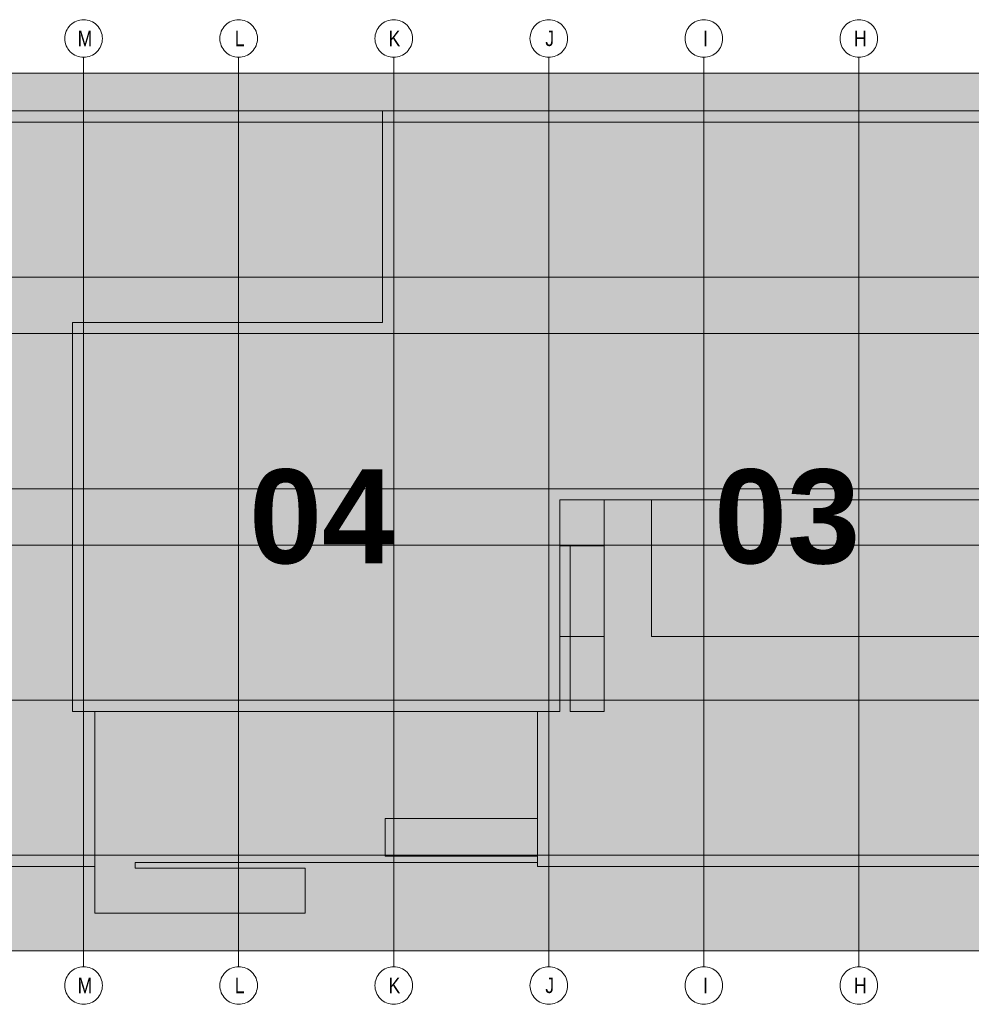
# Model space of a CAD drawing. Extents: x -620 to 300, y 62 to 1112.
# Tile 41 of 236: x 193 to 236, y 238 to 282. Entities that reach past the tile are written whole.
import ezdxf
from ezdxf.lldxf.tags import DXFTag

# ---------------------------------------------------------------- set-up
doc = ezdxf.new("R2010")
doc.units = 0
doc.layers.add('PK_LP', color=7, linetype='Continuous', lineweight=9)
doc.layers.add('PK_LP_Achsen', color=7, linetype='STRICHPUNKT2', lineweight=5)
for name, color, linetype, lineweight, true_color in [('PK_LP_T02', 7, 'Continuous', 9, 0xff6600), ('PK_LP_T02_Rest', 9, 'Continuous', 9, 0x808080), ('PK_LP_T06_Rest', 9, 'Continuous', 9, 0x808080), ('PK_LP_Tennung', 9, 'Continuous', 18, 0x808080)]:
    doc.layers.add(name, color=color, linetype=linetype, lineweight=lineweight, true_color=true_color)
doc.styles.get("Standard").update_dxf_attribs({"font": 'ARIALN.TTF'})
tags = doc.linetypes.add('grob', pattern=[14, 3, -8, 3]).pattern_tags.tags
tags[8:9] = [DXFTag(74, 4), DXFTag(75, 0), DXFTag(340, '0'), DXFTag(46, 0.0), DXFTag(50, 0.0), DXFTag(44, 0.0), DXFTag(45, 0.0)]
tags[6:7] = [DXFTag(74, 4), DXFTag(75, 0), DXFTag(340, '0'), DXFTag(46, 0.0), DXFTag(50, 0.0), DXFTag(44, 0.0), DXFTag(45, 0.0)]
tags[4:5] = [DXFTag(74, 4), DXFTag(75, 0), DXFTag(340, '0'), DXFTag(46, 0.0), DXFTag(50, 0.0), DXFTag(44, 0.0), DXFTag(45, 0.0)]
tags = doc.linetypes.add('STRICHPUNKT2', pattern=[12.7, 6.35, -3.175, 0, -3.175]).pattern_tags.tags
tags[10:11] = [DXFTag(74, 4), DXFTag(75, 0), DXFTag(340, '0'), DXFTag(46, 0.0), DXFTag(50, 0.0), DXFTag(44, 0.0), DXFTag(45, 0.0)]
tags[8:9] = [DXFTag(74, 4), DXFTag(75, 0), DXFTag(340, '0'), DXFTag(46, 0.0), DXFTag(50, 0.0), DXFTag(44, 0.0), DXFTag(45, 0.0)]
tags[6:7] = [DXFTag(74, 4), DXFTag(75, 0), DXFTag(340, '0'), DXFTag(46, 0.0), DXFTag(50, 0.0), DXFTag(44, 0.0), DXFTag(45, 0.0)]
tags[4:5] = [DXFTag(74, 4), DXFTag(75, 0), DXFTag(340, '0'), DXFTag(46, 0.0), DXFTag(50, 0.0), DXFTag(44, 0.0), DXFTag(45, 0.0)]

# ---------------------------------------------------------------- blocks, each defined once
blk = doc.blocks.new('Blockreferenz-A06GA1UM8I')
at = {"layer": 'PK_LP', "linetype": 'grob', "lineweight": 5, "ltscale": 0.13}
for p, q in [((169.728, 279.685), (195.568, 279.685)), ((195.568, 279.685), (216.605, 279.685)), ((195.568, 240.014), (195.568, 279.685)), ((195.568, 279.685), (195.568, 240.014)), ((216.605, 279.685), (237.643, 279.685)), ((216.605, 240.014), (216.605, 279.685)), ((216.605, 279.685), (216.605, 240.014)), ((195.568, 240.014), (169.728, 240.014)), ((216.605, 240.014), (195.568, 240.014)), ((237.643, 240.014), (216.605, 240.014))]:
    blk.add_line(p, q, dxfattribs=at)
at = {"layer": 'PK_LP', "linetype": 'ByBlock', "lineweight": 13, "ltscale": 0.13}
for p, q in [((209.085, 277.985), (144.395, 277.985)), ((209.085, 268.423), (209.085, 277.985)), ((209.085, 268.423), (209.085, 277.985)), ((209.085, 277.985), (238.15, 277.985)), ((195.06, 250.833), (195.06, 268.423)), ((195.06, 268.423), (209.085, 268.423)), ((195.06, 250.833), (195.06, 268.423)), ((195.06, 268.423), (209.085, 268.423)), ((221.25, 260.395), (217.113, 260.395)), ((217.113, 260.395), (217.113, 258.319)), ((219.11, 260.395), (217.113, 260.395)), ((217.113, 260.395), (217.113, 258.319)), ((237.135, 260.395), (217.113, 260.395)), ((217.113, 260.395), (217.113, 250.833)), ((219.11, 250.833), (219.11, 260.395)), ((221.25, 254.222), (221.25, 260.395)), ((217.113, 258.319), (219.11, 258.319)), ((217.113, 258.319), (217.58, 258.319)), ((217.58, 258.319), (217.58, 250.833)), ((219.11, 258.319), (219.11, 254.222)), ((219.11, 254.222), (217.113, 254.222)), ((217.113, 254.222), (217.113, 250.833)), ((237.135, 254.222), (221.25, 254.222)), ((196.075, 250.833), (195.06, 250.833)), ((217.113, 250.833), (195.06, 250.833)), ((196.075, 250.833), (196.075, 241.714)), ((216.098, 250.833), (196.075, 250.833)), ((196.075, 243.82), (196.075, 250.833)), ((216.098, 243.996), (216.098, 250.833)), ((217.113, 250.833), (216.098, 250.833)), ((216.098, 250.833), (216.098, 245.994)), ((217.58, 250.833), (219.11, 250.833)), ((209.213, 245.994), (209.213, 244.294)), ((216.098, 245.994), (209.213, 245.994)), ((197.901, 243.754), (197.901, 243.996)), ((197.901, 243.996), (216.098, 243.996)), ((209.213, 244.294), (216.098, 244.294)), ((216.098, 244.294), (216.098, 243.82)), ((143.38, 243.82), (196.075, 243.82)), ((205.585, 243.754), (197.901, 243.754)), ((205.585, 241.714), (205.585, 243.754)), ((216.098, 243.82), (238.15, 243.82)), ((196.075, 241.714), (205.585, 241.714))]:
    blk.add_line(p, q, dxfattribs=at)
at = {"layer": 'PK_LP_Achsen', "linetype": 'ByBlock', "ltscale": 0.13}
for p, q in [((194.861, 281.73), (194.911, 281.797)), ((194.911, 281.797), (194.967, 281.859)), ((194.967, 281.859), (195.028, 281.915)), ((195.028, 281.915), (195.095, 281.964)), ((195.095, 281.964), (195.167, 282.007)), ((195.167, 282.007), (195.242, 282.043)), ((195.242, 282.043), (195.321, 282.071)), ((195.321, 282.071), (195.402, 282.091)), ((195.402, 282.091), (195.484, 282.103)), ((195.484, 282.103), (195.568, 282.108)), ((195.568, 282.108), (195.651, 282.103)), ((195.651, 282.103), (195.734, 282.091)), ((195.734, 282.091), (195.814, 282.071)), ((195.814, 282.071), (195.893, 282.043)), ((195.893, 282.043), (195.968, 282.007)), ((195.968, 282.007), (196.04, 281.964)), ((196.04, 281.964), (196.107, 281.915)), ((196.107, 281.915), (196.169, 281.859)), ((196.169, 281.859), (196.225, 281.797)), ((196.225, 281.797), (196.274, 281.73)), ((201.873, 281.73), (201.923, 281.797)), ((201.923, 281.797), (201.979, 281.859)), ((201.979, 281.859), (202.041, 281.915)), ((202.041, 281.915), (202.108, 281.964)), ((202.108, 281.964), (202.18, 282.007)), ((202.18, 282.007), (202.255, 282.043)), ((202.255, 282.043), (202.333, 282.071)), ((202.333, 282.071), (202.414, 282.091)), ((202.414, 282.091), (202.497, 282.103)), ((202.497, 282.103), (202.58, 282.108)), ((202.58, 282.108), (202.664, 282.103)), ((202.664, 282.103), (202.746, 282.091)), ((202.746, 282.091), (202.827, 282.071)), ((202.827, 282.071), (202.905, 282.043)), ((202.905, 282.043), (202.981, 282.007)), ((202.981, 282.007), (203.052, 281.964)), ((203.052, 281.964), (203.119, 281.915)), ((203.119, 281.915), (203.181, 281.859)), ((203.181, 281.859), (203.237, 281.797)), ((203.237, 281.797), (203.287, 281.73)), ((208.886, 281.73), (208.936, 281.797)), ((208.936, 281.797), (208.992, 281.859)), ((208.992, 281.859), (209.053, 281.915)), ((209.053, 281.915), (209.12, 281.964)), ((209.12, 281.964), (209.192, 282.007)), ((209.192, 282.007), (209.267, 282.043)), ((209.267, 282.043), (209.346, 282.071)), ((209.346, 282.071), (209.427, 282.091)), ((209.427, 282.091), (209.509, 282.103)), ((209.509, 282.103), (209.593, 282.108)), ((209.593, 282.108), (209.676, 282.103)), ((209.676, 282.103), (209.759, 282.091)), ((209.759, 282.091), (209.839, 282.071)), ((209.839, 282.071), (209.918, 282.043)), ((209.918, 282.043), (209.993, 282.007)), ((209.993, 282.007), (210.065, 281.964)), ((210.065, 281.964), (210.132, 281.915)), ((210.132, 281.915), (210.194, 281.859)), ((210.194, 281.859), (210.25, 281.797)), ((210.25, 281.797), (210.299, 281.73)), ((215.898, 281.73), (215.948, 281.797)), ((215.948, 281.797), (216.004, 281.859)), ((216.004, 281.859), (216.066, 281.915)), ((216.066, 281.915), (216.133, 281.964)), ((216.133, 281.964), (216.205, 282.007)), ((216.205, 282.007), (216.28, 282.043)), ((216.28, 282.043), (216.358, 282.071)), ((216.358, 282.071), (216.439, 282.091)), ((216.439, 282.091), (216.522, 282.103)), ((216.522, 282.103), (216.605, 282.108)), ((216.605, 282.108), (216.689, 282.103)), ((216.689, 282.103), (216.771, 282.091)), ((216.771, 282.091), (216.852, 282.071)), ((216.852, 282.071), (216.93, 282.043)), ((216.93, 282.043), (217.006, 282.007)), ((217.006, 282.007), (217.077, 281.964)), ((217.077, 281.964), (217.144, 281.915)), ((217.144, 281.915), (217.206, 281.859)), ((217.206, 281.859), (217.262, 281.797)), ((217.262, 281.797), (217.312, 281.73)), ((222.911, 281.73), (222.961, 281.797)), ((222.961, 281.797), (223.017, 281.859)), ((223.017, 281.859), (223.078, 281.915)), ((223.078, 281.915), (223.145, 281.964)), ((223.145, 281.964), (223.217, 282.007)), ((223.217, 282.007), (223.292, 282.043)), ((223.292, 282.043), (223.371, 282.071)), ((223.371, 282.071), (223.452, 282.091)), ((223.452, 282.091), (223.534, 282.103)), ((223.534, 282.103), (223.618, 282.108)), ((223.618, 282.108), (223.701, 282.103)), ((223.701, 282.103), (223.784, 282.091)), ((223.784, 282.091), (223.864, 282.071)), ((223.864, 282.071), (223.943, 282.043)), ((223.943, 282.043), (224.018, 282.007)), ((224.018, 282.007), (224.09, 281.964)), ((224.09, 281.964), (224.157, 281.915)), ((224.157, 281.915), (224.219, 281.859)), ((224.219, 281.859), (224.275, 281.797)), ((224.275, 281.797), (224.324, 281.73)), ((229.923, 281.73), (229.973, 281.797)), ((229.973, 281.797), (230.029, 281.859)), ((230.029, 281.859), (230.091, 281.915)), ((230.091, 281.915), (230.158, 281.964)), ((230.158, 281.964), (230.23, 282.007)), ((230.23, 282.007), (230.305, 282.043)), ((230.305, 282.043), (230.383, 282.071)), ((230.383, 282.071), (230.464, 282.091)), ((230.464, 282.091), (230.547, 282.103)), ((230.547, 282.103), (230.63, 282.108)), ((230.63, 282.108), (230.714, 282.103)), ((230.714, 282.103), (230.796, 282.091)), ((230.796, 282.091), (230.877, 282.071)), ((230.877, 282.071), (230.955, 282.043)), ((230.955, 282.043), (231.031, 282.007)), ((231.031, 282.007), (231.102, 281.964)), ((231.102, 281.964), (231.169, 281.915)), ((231.169, 281.915), (231.231, 281.859)), ((231.231, 281.859), (231.287, 281.797)), ((231.287, 281.797), (231.337, 281.73)), ((194.722, 281.341), (194.734, 281.423)), ((194.734, 281.423), (194.754, 281.504)), ((194.754, 281.504), (194.782, 281.583)), ((194.782, 281.583), (194.818, 281.658)), ((194.818, 281.658), (194.861, 281.73)), ((196.274, 281.73), (196.317, 281.658)), ((196.317, 281.658), (196.353, 281.583)), ((196.353, 281.583), (196.381, 281.504)), ((196.381, 281.504), (196.401, 281.423)), ((196.401, 281.423), (196.414, 281.341)), ((201.734, 281.341), (201.747, 281.423)), ((201.747, 281.423), (201.767, 281.504)), ((201.767, 281.504), (201.795, 281.583)), ((201.795, 281.583), (201.831, 281.658)), ((201.831, 281.658), (201.873, 281.73)), ((203.287, 281.73), (203.33, 281.658)), ((203.33, 281.658), (203.365, 281.583)), ((203.365, 281.583), (203.394, 281.504)), ((203.394, 281.504), (203.414, 281.423)), ((203.414, 281.423), (203.426, 281.341)), ((208.747, 281.341), (208.759, 281.423)), ((208.759, 281.423), (208.779, 281.504)), ((208.779, 281.504), (208.807, 281.583)), ((208.807, 281.583), (208.843, 281.658)), ((208.843, 281.658), (208.886, 281.73)), ((210.299, 281.73), (210.342, 281.658)), ((210.342, 281.658), (210.378, 281.583)), ((210.378, 281.583), (210.406, 281.504)), ((210.406, 281.504), (210.426, 281.423)), ((210.426, 281.423), (210.439, 281.341)), ((215.759, 281.341), (215.772, 281.423)), ((215.772, 281.423), (215.792, 281.504)), ((215.792, 281.504), (215.82, 281.583)), ((215.82, 281.583), (215.856, 281.658)), ((215.856, 281.658), (215.898, 281.73)), ((217.312, 281.73), (217.355, 281.658)), ((217.355, 281.658), (217.39, 281.583)), ((217.39, 281.583), (217.419, 281.504)), ((217.419, 281.504), (217.439, 281.423)), ((217.439, 281.423), (217.451, 281.341)), ((222.772, 281.341), (222.784, 281.423)), ((222.784, 281.423), (222.804, 281.504)), ((222.804, 281.504), (222.832, 281.583)), ((222.832, 281.583), (222.868, 281.658)), ((222.868, 281.658), (222.911, 281.73)), ((224.324, 281.73), (224.367, 281.658)), ((224.367, 281.658), (224.403, 281.583)), ((224.403, 281.583), (224.431, 281.504)), ((224.431, 281.504), (224.451, 281.423)), ((224.451, 281.423), (224.464, 281.341)), ((229.784, 281.341), (229.797, 281.423)), ((229.797, 281.423), (229.817, 281.504)), ((229.817, 281.504), (229.845, 281.583)), ((229.845, 281.583), (229.881, 281.658)), ((229.881, 281.658), (229.923, 281.73)), ((231.337, 281.73), (231.38, 281.658)), ((231.38, 281.658), (231.415, 281.583)), ((231.415, 281.583), (231.444, 281.504)), ((231.444, 281.504), (231.464, 281.423)), ((231.464, 281.423), (231.476, 281.341)), ((194.718, 281.258), (194.722, 281.341)), ((194.722, 281.174), (194.718, 281.258)), ((194.734, 281.092), (194.722, 281.174)), ((194.754, 281.011), (194.734, 281.092)), ((194.782, 280.932), (194.754, 281.011)), ((194.818, 280.857), (194.782, 280.932)), ((196.353, 280.932), (196.317, 280.857)), ((196.381, 281.011), (196.353, 280.932)), ((196.401, 281.092), (196.381, 281.011)), ((196.414, 281.174), (196.401, 281.092)), ((196.414, 281.341), (196.418, 281.258)), ((196.418, 281.258), (196.414, 281.174)), ((201.73, 281.258), (201.734, 281.341)), ((201.734, 281.174), (201.73, 281.258)), ((201.747, 281.092), (201.734, 281.174)), ((201.767, 281.011), (201.747, 281.092)), ((201.795, 280.932), (201.767, 281.011)), ((201.831, 280.857), (201.795, 280.932)), ((203.365, 280.932), (203.33, 280.857)), ((203.394, 281.011), (203.365, 280.932)), ((203.414, 281.092), (203.394, 281.011)), ((203.426, 281.174), (203.414, 281.092)), ((203.426, 281.341), (203.43, 281.258)), ((203.43, 281.258), (203.426, 281.174)), ((208.743, 281.258), (208.747, 281.341)), ((208.747, 281.174), (208.743, 281.258)), ((208.759, 281.092), (208.747, 281.174)), ((208.779, 281.011), (208.759, 281.092)), ((208.807, 280.932), (208.779, 281.011)), ((208.843, 280.857), (208.807, 280.932)), ((210.378, 280.932), (210.342, 280.857)), ((210.406, 281.011), (210.378, 280.932)), ((210.426, 281.092), (210.406, 281.011)), ((210.439, 281.174), (210.426, 281.092)), ((210.439, 281.341), (210.443, 281.258)), ((210.443, 281.258), (210.439, 281.174)), ((215.755, 281.258), (215.759, 281.341)), ((215.759, 281.174), (215.755, 281.258)), ((215.772, 281.092), (215.759, 281.174)), ((215.792, 281.011), (215.772, 281.092)), ((215.82, 280.932), (215.792, 281.011)), ((215.856, 280.857), (215.82, 280.932)), ((217.39, 280.932), (217.355, 280.857)), ((217.419, 281.011), (217.39, 280.932)), ((217.439, 281.092), (217.419, 281.011)), ((217.451, 281.174), (217.439, 281.092)), ((217.451, 281.341), (217.455, 281.258)), ((217.455, 281.258), (217.451, 281.174)), ((222.768, 281.258), (222.772, 281.341)), ((222.772, 281.174), (222.768, 281.258)), ((222.784, 281.092), (222.772, 281.174)), ((222.804, 281.011), (222.784, 281.092)), ((222.832, 280.932), (222.804, 281.011)), ((222.868, 280.857), (222.832, 280.932)), ((224.403, 280.932), (224.367, 280.857)), ((224.431, 281.011), (224.403, 280.932)), ((224.451, 281.092), (224.431, 281.011)), ((224.464, 281.174), (224.451, 281.092)), ((224.464, 281.341), (224.468, 281.258)), ((224.468, 281.258), (224.464, 281.174)), ((229.78, 281.258), (229.784, 281.341)), ((229.784, 281.174), (229.78, 281.258)), ((229.797, 281.092), (229.784, 281.174)), ((229.817, 281.011), (229.797, 281.092)), ((229.845, 280.932), (229.817, 281.011)), ((229.881, 280.857), (229.845, 280.932)), ((231.415, 280.932), (231.38, 280.857)), ((231.444, 281.011), (231.415, 280.932)), ((231.464, 281.092), (231.444, 281.011)), ((231.476, 281.174), (231.464, 281.092)), ((231.476, 281.341), (231.48, 281.258)), ((231.48, 281.258), (231.476, 281.174)), ((194.861, 280.785), (194.818, 280.857)), ((194.911, 280.718), (194.861, 280.785)), ((194.967, 280.656), (194.911, 280.718)), ((195.028, 280.6), (194.967, 280.656)), ((195.095, 280.551), (195.028, 280.6)), ((195.167, 280.508), (195.095, 280.551)), ((195.242, 280.472), (195.167, 280.508)), ((195.321, 280.444), (195.242, 280.472)), ((195.893, 280.472), (195.814, 280.444)), ((195.968, 280.508), (195.893, 280.472)), ((196.04, 280.551), (195.968, 280.508)), ((196.107, 280.6), (196.04, 280.551)), ((196.169, 280.656), (196.107, 280.6)), ((196.225, 280.718), (196.169, 280.656)), ((196.274, 280.785), (196.225, 280.718)), ((196.317, 280.857), (196.274, 280.785)), ((201.873, 280.785), (201.831, 280.857)), ((201.923, 280.718), (201.873, 280.785)), ((201.979, 280.656), (201.923, 280.718)), ((202.041, 280.6), (201.979, 280.656)), ((202.108, 280.551), (202.041, 280.6)), ((202.18, 280.508), (202.108, 280.551)), ((202.255, 280.472), (202.18, 280.508)), ((202.333, 280.444), (202.255, 280.472)), ((202.905, 280.472), (202.827, 280.444)), ((202.981, 280.508), (202.905, 280.472)), ((203.052, 280.551), (202.981, 280.508)), ((203.119, 280.6), (203.052, 280.551)), ((203.181, 280.656), (203.119, 280.6)), ((203.237, 280.718), (203.181, 280.656)), ((203.287, 280.785), (203.237, 280.718)), ((203.33, 280.857), (203.287, 280.785)), ((208.886, 280.785), (208.843, 280.857)), ((208.936, 280.718), (208.886, 280.785)), ((208.992, 280.656), (208.936, 280.718)), ((209.053, 280.6), (208.992, 280.656)), ((209.12, 280.551), (209.053, 280.6)), ((209.192, 280.508), (209.12, 280.551)), ((209.267, 280.472), (209.192, 280.508)), ((209.346, 280.444), (209.267, 280.472)), ((209.918, 280.472), (209.839, 280.444)), ((209.993, 280.508), (209.918, 280.472)), ((210.065, 280.551), (209.993, 280.508)), ((210.132, 280.6), (210.065, 280.551)), ((210.194, 280.656), (210.132, 280.6)), ((210.25, 280.718), (210.194, 280.656)), ((210.299, 280.785), (210.25, 280.718)), ((210.342, 280.857), (210.299, 280.785)), ((215.898, 280.785), (215.856, 280.857)), ((215.948, 280.718), (215.898, 280.785)), ((216.004, 280.656), (215.948, 280.718)), ((216.066, 280.6), (216.004, 280.656)), ((216.133, 280.551), (216.066, 280.6)), ((216.205, 280.508), (216.133, 280.551)), ((216.28, 280.472), (216.205, 280.508)), ((216.358, 280.444), (216.28, 280.472)), ((216.93, 280.472), (216.852, 280.444)), ((217.006, 280.508), (216.93, 280.472)), ((217.077, 280.551), (217.006, 280.508)), ((217.144, 280.6), (217.077, 280.551)), ((217.206, 280.656), (217.144, 280.6)), ((217.262, 280.718), (217.206, 280.656)), ((217.312, 280.785), (217.262, 280.718)), ((217.355, 280.857), (217.312, 280.785)), ((222.911, 280.785), (222.868, 280.857)), ((222.961, 280.718), (222.911, 280.785)), ((223.017, 280.656), (222.961, 280.718)), ((223.078, 280.6), (223.017, 280.656)), ((223.145, 280.551), (223.078, 280.6)), ((223.217, 280.508), (223.145, 280.551)), ((223.292, 280.472), (223.217, 280.508)), ((223.371, 280.444), (223.292, 280.472)), ((223.943, 280.472), (223.864, 280.444)), ((224.018, 280.508), (223.943, 280.472)), ((224.09, 280.551), (224.018, 280.508)), ((224.157, 280.6), (224.09, 280.551)), ((224.219, 280.656), (224.157, 280.6)), ((224.275, 280.718), (224.219, 280.656)), ((224.324, 280.785), (224.275, 280.718)), ((224.367, 280.857), (224.324, 280.785)), ((229.923, 280.785), (229.881, 280.857)), ((229.973, 280.718), (229.923, 280.785)), ((230.029, 280.656), (229.973, 280.718)), ((230.091, 280.6), (230.029, 280.656)), ((230.158, 280.551), (230.091, 280.6)), ((230.23, 280.508), (230.158, 280.551)), ((230.305, 280.472), (230.23, 280.508)), ((230.383, 280.444), (230.305, 280.472)), ((230.955, 280.472), (230.877, 280.444)), ((231.031, 280.508), (230.955, 280.472)), ((231.102, 280.551), (231.031, 280.508)), ((231.169, 280.6), (231.102, 280.551)), ((231.231, 280.656), (231.169, 280.6)), ((231.287, 280.718), (231.231, 280.656)), ((231.337, 280.785), (231.287, 280.718)), ((231.38, 280.857), (231.337, 280.785)), ((195.402, 280.424), (195.321, 280.444)), ((195.484, 280.412), (195.402, 280.424)), ((195.568, 280.408), (195.484, 280.412)), ((195.651, 280.412), (195.568, 280.408)), ((195.734, 280.424), (195.651, 280.412)), ((195.814, 280.444), (195.734, 280.424)), ((202.414, 280.424), (202.333, 280.444)), ((202.497, 280.412), (202.414, 280.424)), ((202.58, 280.408), (202.497, 280.412)), ((202.664, 280.412), (202.58, 280.408)), ((202.746, 280.424), (202.664, 280.412)), ((202.827, 280.444), (202.746, 280.424)), ((209.427, 280.424), (209.346, 280.444)), ((209.509, 280.412), (209.427, 280.424)), ((209.593, 280.408), (209.509, 280.412)), ((209.676, 280.412), (209.593, 280.408)), ((209.759, 280.424), (209.676, 280.412)), ((209.839, 280.444), (209.759, 280.424)), ((216.439, 280.424), (216.358, 280.444)), ((216.522, 280.412), (216.439, 280.424)), ((216.605, 280.408), (216.522, 280.412)), ((216.689, 280.412), (216.605, 280.408)), ((216.771, 280.424), (216.689, 280.412)), ((216.852, 280.444), (216.771, 280.424)), ((223.452, 280.424), (223.371, 280.444)), ((223.534, 280.412), (223.452, 280.424)), ((223.618, 280.408), (223.534, 280.412)), ((223.701, 280.412), (223.618, 280.408)), ((223.784, 280.424), (223.701, 280.412)), ((223.864, 280.444), (223.784, 280.424)), ((230.464, 280.424), (230.383, 280.444)), ((230.547, 280.412), (230.464, 280.424)), ((230.63, 280.408), (230.547, 280.412)), ((230.714, 280.412), (230.63, 280.408)), ((230.796, 280.424), (230.714, 280.412)), ((230.877, 280.444), (230.796, 280.424)), ((194.967, 239.042), (195.028, 239.098)), ((195.028, 239.098), (195.095, 239.148)), ((195.095, 239.148), (195.167, 239.191)), ((195.167, 239.191), (195.242, 239.227)), ((195.242, 239.227), (195.321, 239.255)), ((195.321, 239.255), (195.402, 239.275)), ((195.402, 239.275), (195.484, 239.287)), ((195.484, 239.287), (195.568, 239.291)), ((195.568, 239.291), (195.651, 239.287)), ((195.651, 239.287), (195.734, 239.275)), ((195.734, 239.275), (195.814, 239.255)), ((195.814, 239.255), (195.893, 239.227)), ((195.893, 239.227), (195.968, 239.191)), ((195.968, 239.191), (196.04, 239.148)), ((196.04, 239.148), (196.107, 239.098)), ((196.107, 239.098), (196.169, 239.042)), ((201.979, 239.042), (202.041, 239.098)), ((202.041, 239.098), (202.108, 239.148)), ((202.108, 239.148), (202.18, 239.191)), ((202.18, 239.191), (202.255, 239.227)), ((202.255, 239.227), (202.333, 239.255)), ((202.333, 239.255), (202.414, 239.275)), ((202.414, 239.275), (202.497, 239.287)), ((202.497, 239.287), (202.58, 239.291)), ((202.58, 239.291), (202.664, 239.287)), ((202.664, 239.287), (202.746, 239.275)), ((202.746, 239.275), (202.827, 239.255)), ((202.827, 239.255), (202.905, 239.227)), ((202.905, 239.227), (202.981, 239.191)), ((202.981, 239.191), (203.052, 239.148)), ((203.052, 239.148), (203.119, 239.098)), ((203.119, 239.098), (203.181, 239.042)), ((208.992, 239.042), (209.053, 239.098)), ((209.053, 239.098), (209.12, 239.148)), ((209.12, 239.148), (209.192, 239.191)), ((209.192, 239.191), (209.267, 239.227)), ((209.267, 239.227), (209.346, 239.255)), ((209.346, 239.255), (209.427, 239.275)), ((209.427, 239.275), (209.509, 239.287)), ((209.509, 239.287), (209.593, 239.291)), ((209.593, 239.291), (209.676, 239.287)), ((209.676, 239.287), (209.759, 239.275)), ((209.759, 239.275), (209.839, 239.255)), ((209.839, 239.255), (209.918, 239.227)), ((209.918, 239.227), (209.993, 239.191)), ((209.993, 239.191), (210.065, 239.148)), ((210.065, 239.148), (210.132, 239.098)), ((210.132, 239.098), (210.194, 239.042)), ((216.004, 239.042), (216.066, 239.098)), ((216.066, 239.098), (216.133, 239.148)), ((216.133, 239.148), (216.205, 239.191)), ((216.205, 239.191), (216.28, 239.227)), ((216.28, 239.227), (216.358, 239.255)), ((216.358, 239.255), (216.439, 239.275)), ((216.439, 239.275), (216.522, 239.287)), ((216.522, 239.287), (216.605, 239.291)), ((216.605, 239.291), (216.689, 239.287)), ((216.689, 239.287), (216.771, 239.275)), ((216.771, 239.275), (216.852, 239.255)), ((216.852, 239.255), (216.93, 239.227)), ((216.93, 239.227), (217.006, 239.191)), ((217.006, 239.191), (217.077, 239.148)), ((217.077, 239.148), (217.144, 239.098)), ((217.144, 239.098), (217.206, 239.042)), ((223.017, 239.042), (223.078, 239.098)), ((223.078, 239.098), (223.145, 239.148)), ((223.145, 239.148), (223.217, 239.191)), ((223.217, 239.191), (223.292, 239.227)), ((223.292, 239.227), (223.371, 239.255)), ((223.371, 239.255), (223.452, 239.275)), ((223.452, 239.275), (223.534, 239.287)), ((223.534, 239.287), (223.618, 239.291)), ((223.618, 239.291), (223.701, 239.287)), ((223.701, 239.287), (223.784, 239.275)), ((223.784, 239.275), (223.864, 239.255)), ((223.864, 239.255), (223.943, 239.227)), ((223.943, 239.227), (224.018, 239.191)), ((224.018, 239.191), (224.09, 239.148)), ((224.09, 239.148), (224.157, 239.098)), ((224.157, 239.098), (224.219, 239.042)), ((230.029, 239.042), (230.091, 239.098)), ((230.091, 239.098), (230.158, 239.148)), ((230.158, 239.148), (230.23, 239.191)), ((230.23, 239.191), (230.305, 239.227)), ((230.305, 239.227), (230.383, 239.255)), ((230.383, 239.255), (230.464, 239.275)), ((230.464, 239.275), (230.547, 239.287)), ((230.547, 239.287), (230.63, 239.291)), ((230.63, 239.291), (230.714, 239.287)), ((230.714, 239.287), (230.796, 239.275)), ((230.796, 239.275), (230.877, 239.255)), ((230.877, 239.255), (230.955, 239.227)), ((230.955, 239.227), (231.031, 239.191)), ((231.031, 239.191), (231.102, 239.148)), ((231.102, 239.148), (231.169, 239.098)), ((231.169, 239.098), (231.231, 239.042)), ((194.722, 238.525), (194.734, 238.607)), ((194.734, 238.607), (194.754, 238.688)), ((194.754, 238.688), (194.782, 238.767)), ((194.782, 238.767), (194.818, 238.842)), ((194.818, 238.842), (194.861, 238.914)), ((194.861, 238.914), (194.911, 238.981)), ((194.911, 238.981), (194.967, 239.042)), ((196.169, 239.042), (196.225, 238.981)), ((196.225, 238.981), (196.274, 238.914)), ((196.274, 238.914), (196.317, 238.842)), ((196.317, 238.842), (196.353, 238.767)), ((196.353, 238.767), (196.381, 238.688)), ((196.381, 238.688), (196.401, 238.607)), ((196.401, 238.607), (196.414, 238.525)), ((201.734, 238.525), (201.747, 238.607)), ((201.747, 238.607), (201.767, 238.688)), ((201.767, 238.688), (201.795, 238.767)), ((201.795, 238.767), (201.831, 238.842)), ((201.831, 238.842), (201.873, 238.914)), ((201.873, 238.914), (201.923, 238.981)), ((201.923, 238.981), (201.979, 239.042)), ((203.181, 239.042), (203.237, 238.981)), ((203.237, 238.981), (203.287, 238.914)), ((203.287, 238.914), (203.33, 238.842)), ((203.33, 238.842), (203.365, 238.767)), ((203.365, 238.767), (203.394, 238.688)), ((203.394, 238.688), (203.414, 238.607)), ((203.414, 238.607), (203.426, 238.525)), ((208.747, 238.525), (208.759, 238.607)), ((208.759, 238.607), (208.779, 238.688)), ((208.779, 238.688), (208.807, 238.767)), ((208.807, 238.767), (208.843, 238.842)), ((208.843, 238.842), (208.886, 238.914)), ((208.886, 238.914), (208.936, 238.981)), ((208.936, 238.981), (208.992, 239.042)), ((210.194, 239.042), (210.25, 238.981)), ((210.25, 238.981), (210.299, 238.914)), ((210.299, 238.914), (210.342, 238.842)), ((210.342, 238.842), (210.378, 238.767)), ((210.378, 238.767), (210.406, 238.688)), ((210.406, 238.688), (210.426, 238.607)), ((210.426, 238.607), (210.439, 238.525)), ((215.759, 238.525), (215.772, 238.607)), ((215.772, 238.607), (215.792, 238.688)), ((215.792, 238.688), (215.82, 238.767)), ((215.82, 238.767), (215.856, 238.842)), ((215.856, 238.842), (215.898, 238.914)), ((215.898, 238.914), (215.948, 238.981)), ((215.948, 238.981), (216.004, 239.042)), ((217.206, 239.042), (217.262, 238.981)), ((217.262, 238.981), (217.312, 238.914)), ((217.312, 238.914), (217.355, 238.842)), ((217.355, 238.842), (217.39, 238.767)), ((217.39, 238.767), (217.419, 238.688)), ((217.419, 238.688), (217.439, 238.607)), ((217.439, 238.607), (217.451, 238.525)), ((222.772, 238.525), (222.784, 238.607)), ((222.784, 238.607), (222.804, 238.688)), ((222.804, 238.688), (222.832, 238.767)), ((222.832, 238.767), (222.868, 238.842)), ((222.868, 238.842), (222.911, 238.914)), ((222.911, 238.914), (222.961, 238.981)), ((222.961, 238.981), (223.017, 239.042)), ((224.219, 239.042), (224.275, 238.981)), ((224.275, 238.981), (224.324, 238.914)), ((224.324, 238.914), (224.367, 238.842)), ((224.367, 238.842), (224.403, 238.767)), ((224.403, 238.767), (224.431, 238.688)), ((224.431, 238.688), (224.451, 238.607)), ((224.451, 238.607), (224.464, 238.525)), ((229.784, 238.525), (229.797, 238.607)), ((229.797, 238.607), (229.817, 238.688)), ((229.817, 238.688), (229.845, 238.767)), ((229.845, 238.767), (229.881, 238.842)), ((229.881, 238.842), (229.923, 238.914)), ((229.923, 238.914), (229.973, 238.981)), ((229.973, 238.981), (230.029, 239.042)), ((231.231, 239.042), (231.287, 238.981)), ((231.287, 238.981), (231.337, 238.914)), ((231.337, 238.914), (231.38, 238.842)), ((231.38, 238.842), (231.415, 238.767)), ((231.415, 238.767), (231.444, 238.688)), ((231.444, 238.688), (231.464, 238.607)), ((231.464, 238.607), (231.476, 238.525)), ((194.718, 238.441), (194.722, 238.525)), ((194.722, 238.358), (194.718, 238.441)), ((194.734, 238.275), (194.722, 238.358)), ((194.754, 238.195), (194.734, 238.275)), ((194.782, 238.116), (194.754, 238.195)), ((196.381, 238.195), (196.353, 238.116)), ((196.401, 238.275), (196.381, 238.195)), ((196.414, 238.358), (196.401, 238.275)), ((196.414, 238.525), (196.418, 238.441)), ((196.418, 238.441), (196.414, 238.358)), ((201.73, 238.441), (201.734, 238.525)), ((201.734, 238.358), (201.73, 238.441)), ((201.747, 238.275), (201.734, 238.358)), ((201.767, 238.195), (201.747, 238.275)), ((201.795, 238.116), (201.767, 238.195)), ((203.394, 238.195), (203.365, 238.116)), ((203.414, 238.275), (203.394, 238.195)), ((203.426, 238.358), (203.414, 238.275)), ((203.426, 238.525), (203.43, 238.441)), ((203.43, 238.441), (203.426, 238.358)), ((208.743, 238.441), (208.747, 238.525)), ((208.747, 238.358), (208.743, 238.441)), ((208.759, 238.275), (208.747, 238.358)), ((208.779, 238.195), (208.759, 238.275)), ((208.807, 238.116), (208.779, 238.195)), ((210.406, 238.195), (210.378, 238.116)), ((210.426, 238.275), (210.406, 238.195)), ((210.439, 238.358), (210.426, 238.275)), ((210.439, 238.525), (210.443, 238.441)), ((210.443, 238.441), (210.439, 238.358)), ((215.755, 238.441), (215.759, 238.525)), ((215.759, 238.358), (215.755, 238.441)), ((215.772, 238.275), (215.759, 238.358)), ((215.792, 238.195), (215.772, 238.275)), ((215.82, 238.116), (215.792, 238.195)), ((217.419, 238.195), (217.39, 238.116)), ((217.439, 238.275), (217.419, 238.195)), ((217.451, 238.358), (217.439, 238.275)), ((217.451, 238.525), (217.455, 238.441)), ((217.455, 238.441), (217.451, 238.358)), ((222.768, 238.441), (222.772, 238.525)), ((222.772, 238.358), (222.768, 238.441)), ((222.784, 238.275), (222.772, 238.358)), ((222.804, 238.195), (222.784, 238.275)), ((222.832, 238.116), (222.804, 238.195)), ((224.431, 238.195), (224.403, 238.116)), ((224.451, 238.275), (224.431, 238.195)), ((224.464, 238.358), (224.451, 238.275)), ((224.464, 238.525), (224.468, 238.441)), ((224.468, 238.441), (224.464, 238.358)), ((229.78, 238.441), (229.784, 238.525)), ((229.784, 238.358), (229.78, 238.441)), ((229.797, 238.275), (229.784, 238.358)), ((229.817, 238.195), (229.797, 238.275)), ((229.845, 238.116), (229.817, 238.195)), ((231.444, 238.195), (231.415, 238.116)), ((231.464, 238.275), (231.444, 238.195)), ((231.476, 238.358), (231.464, 238.275)), ((231.476, 238.525), (231.48, 238.441)), ((231.48, 238.441), (231.476, 238.358)), ((194.818, 238.041), (194.782, 238.116)), ((194.861, 237.969), (194.818, 238.041)), ((194.911, 237.902), (194.861, 237.969)), ((194.967, 237.84), (194.911, 237.902)), ((195.028, 237.784), (194.967, 237.84)), ((195.095, 237.735), (195.028, 237.784)), ((195.167, 237.692), (195.095, 237.735)), ((196.04, 237.735), (195.968, 237.692)), ((196.107, 237.784), (196.04, 237.735)), ((196.169, 237.84), (196.107, 237.784)), ((196.225, 237.902), (196.169, 237.84)), ((196.274, 237.969), (196.225, 237.902)), ((196.317, 238.041), (196.274, 237.969)), ((196.353, 238.116), (196.317, 238.041)), ((201.831, 238.041), (201.795, 238.116)), ((201.873, 237.969), (201.831, 238.041)), ((201.923, 237.902), (201.873, 237.969)), ((201.979, 237.84), (201.923, 237.902)), ((202.041, 237.784), (201.979, 237.84)), ((202.108, 237.735), (202.041, 237.784)), ((202.18, 237.692), (202.108, 237.735)), ((203.052, 237.735), (202.981, 237.692)), ((203.119, 237.784), (203.052, 237.735)), ((203.181, 237.84), (203.119, 237.784)), ((203.237, 237.902), (203.181, 237.84)), ((203.287, 237.969), (203.237, 237.902)), ((203.33, 238.041), (203.287, 237.969)), ((203.365, 238.116), (203.33, 238.041)), ((208.843, 238.041), (208.807, 238.116)), ((208.886, 237.969), (208.843, 238.041)), ((208.936, 237.902), (208.886, 237.969)), ((208.992, 237.84), (208.936, 237.902)), ((209.053, 237.784), (208.992, 237.84)), ((209.12, 237.735), (209.053, 237.784)), ((209.192, 237.692), (209.12, 237.735)), ((210.065, 237.735), (209.993, 237.692)), ((210.132, 237.784), (210.065, 237.735)), ((210.194, 237.84), (210.132, 237.784)), ((210.25, 237.902), (210.194, 237.84)), ((210.299, 237.969), (210.25, 237.902)), ((210.342, 238.041), (210.299, 237.969)), ((210.378, 238.116), (210.342, 238.041)), ((215.856, 238.041), (215.82, 238.116)), ((215.898, 237.969), (215.856, 238.041)), ((215.948, 237.902), (215.898, 237.969)), ((216.004, 237.84), (215.948, 237.902)), ((216.066, 237.784), (216.004, 237.84)), ((216.133, 237.735), (216.066, 237.784)), ((216.205, 237.692), (216.133, 237.735)), ((217.077, 237.735), (217.006, 237.692)), ((217.144, 237.784), (217.077, 237.735)), ((217.206, 237.84), (217.144, 237.784)), ((217.262, 237.902), (217.206, 237.84)), ((217.312, 237.969), (217.262, 237.902)), ((217.355, 238.041), (217.312, 237.969)), ((217.39, 238.116), (217.355, 238.041)), ((222.868, 238.041), (222.832, 238.116)), ((222.911, 237.969), (222.868, 238.041)), ((222.961, 237.902), (222.911, 237.969)), ((223.017, 237.84), (222.961, 237.902)), ((223.078, 237.784), (223.017, 237.84)), ((223.145, 237.735), (223.078, 237.784)), ((223.217, 237.692), (223.145, 237.735)), ((224.09, 237.735), (224.018, 237.692)), ((224.157, 237.784), (224.09, 237.735)), ((224.219, 237.84), (224.157, 237.784)), ((224.275, 237.902), (224.219, 237.84)), ((224.324, 237.969), (224.275, 237.902)), ((224.367, 238.041), (224.324, 237.969)), ((224.403, 238.116), (224.367, 238.041)), ((229.881, 238.041), (229.845, 238.116)), ((229.923, 237.969), (229.881, 238.041)), ((229.973, 237.902), (229.923, 237.969)), ((230.029, 237.84), (229.973, 237.902)), ((230.091, 237.784), (230.029, 237.84)), ((230.158, 237.735), (230.091, 237.784)), ((230.23, 237.692), (230.158, 237.735)), ((231.102, 237.735), (231.031, 237.692)), ((231.169, 237.784), (231.102, 237.735)), ((231.231, 237.84), (231.169, 237.784)), ((231.287, 237.902), (231.231, 237.84)), ((231.337, 237.969), (231.287, 237.902)), ((231.38, 238.041), (231.337, 237.969)), ((231.415, 238.116), (231.38, 238.041)), ((195.242, 237.656), (195.167, 237.692)), ((195.321, 237.628), (195.242, 237.656)), ((195.402, 237.608), (195.321, 237.628)), ((195.484, 237.595), (195.402, 237.608)), ((195.568, 237.591), (195.484, 237.595)), ((195.651, 237.595), (195.568, 237.591)), ((195.734, 237.608), (195.651, 237.595)), ((195.814, 237.628), (195.734, 237.608)), ((195.893, 237.656), (195.814, 237.628)), ((195.968, 237.692), (195.893, 237.656)), ((202.255, 237.656), (202.18, 237.692)), ((202.333, 237.628), (202.255, 237.656)), ((202.414, 237.608), (202.333, 237.628)), ((202.497, 237.595), (202.414, 237.608)), ((202.58, 237.591), (202.497, 237.595)), ((202.664, 237.595), (202.58, 237.591)), ((202.746, 237.608), (202.664, 237.595)), ((202.827, 237.628), (202.746, 237.608)), ((202.905, 237.656), (202.827, 237.628)), ((202.981, 237.692), (202.905, 237.656)), ((209.267, 237.656), (209.192, 237.692)), ((209.346, 237.628), (209.267, 237.656)), ((209.427, 237.608), (209.346, 237.628)), ((209.509, 237.595), (209.427, 237.608)), ((209.593, 237.591), (209.509, 237.595)), ((209.676, 237.595), (209.593, 237.591)), ((209.759, 237.608), (209.676, 237.595)), ((209.839, 237.628), (209.759, 237.608)), ((209.918, 237.656), (209.839, 237.628)), ((209.993, 237.692), (209.918, 237.656)), ((216.28, 237.656), (216.205, 237.692)), ((216.358, 237.628), (216.28, 237.656)), ((216.439, 237.608), (216.358, 237.628)), ((216.522, 237.595), (216.439, 237.608)), ((216.605, 237.591), (216.522, 237.595)), ((216.689, 237.595), (216.605, 237.591)), ((216.771, 237.608), (216.689, 237.595)), ((216.852, 237.628), (216.771, 237.608)), ((216.93, 237.656), (216.852, 237.628)), ((217.006, 237.692), (216.93, 237.656)), ((223.292, 237.656), (223.217, 237.692)), ((223.371, 237.628), (223.292, 237.656)), ((223.452, 237.608), (223.371, 237.628)), ((223.534, 237.595), (223.452, 237.608)), ((223.618, 237.591), (223.534, 237.595)), ((223.701, 237.595), (223.618, 237.591)), ((223.784, 237.608), (223.701, 237.595)), ((223.864, 237.628), (223.784, 237.608)), ((223.943, 237.656), (223.864, 237.628)), ((224.018, 237.692), (223.943, 237.656)), ((230.305, 237.656), (230.23, 237.692)), ((230.383, 237.628), (230.305, 237.656)), ((230.464, 237.608), (230.383, 237.628)), ((230.547, 237.595), (230.464, 237.608)), ((230.63, 237.591), (230.547, 237.595)), ((230.714, 237.595), (230.63, 237.591)), ((230.796, 237.608), (230.714, 237.595)), ((230.877, 237.628), (230.796, 237.608)), ((230.955, 237.656), (230.877, 237.628)), ((231.031, 237.692), (230.955, 237.656))]:
    blk.add_line(p, q, dxfattribs=at)
at = {"layer": 'PK_LP_Achsen', "linetype": 'STRICHPUNKT2', "ltscale": 0.13}
for p, q in [((195.568, 280.408), (195.568, 239.291)), ((202.58, 280.408), (202.58, 239.291)), ((209.593, 280.408), (209.593, 239.291)), ((216.605, 280.408), (216.605, 239.291)), ((223.618, 280.408), (223.618, 239.291)), ((230.63, 280.408), (230.63, 239.291)), ((128.038, 277.478), (282.648, 277.478)), ((128.038, 270.465), (282.648, 270.465)), ((128.038, 267.915), (282.648, 267.915)), ((128.038, 260.903), (282.648, 260.903)), ((128.038, 258.353), (282.648, 258.353)), ((128.038, 251.34), (282.648, 251.34)), ((128.038, 244.328), (282.648, 244.328))]:
    blk.add_line(p, q, dxfattribs=at)
at = {"layer": 'PK_LP_T02_Rest', "linetype": 'ByBlock', "lineweight": -2, "ltscale": 0.13}
for points in [[(169.728, 240.014), (169.728, 279.685), (195.568, 240.014), (195.568, 279.685)], [(216.605, 240.014), (216.605, 279.685), (237.643, 240.014), (237.643, 279.685)]]:
    blk.add_solid(points, dxfattribs=at)
at = {"layer": 'PK_LP_T06_Rest', "linetype": 'ByBlock', "lineweight": -2, "ltscale": 0.13}
blk.add_solid([(195.568, 240.014), (195.568, 279.685), (216.605, 240.014), (216.605, 279.685)], dxfattribs=at)
at = {"layer": 'PK_LP_Tennung', "linetype": 'ByBlock', "ltscale": 0.18}
for p, q in [((195.568, 240.014), (195.568, 279.685)), ((216.605, 240.014), (216.605, 279.685))]:
    blk.add_line(p, q, dxfattribs=at)
at = {"layer": 'PK_LP', "linetype": 'ByBlock', "lineweight": 25, "ltscale": 0.25, "char_height": 4.25, "attachment_point": 1}
for s, insert in [('{\\fArial|b1|i0;04}', (203.053, 261.778)), ('{\\fArial|b1|i0;03}', (224.082, 261.778))]:
    blk.add_mtext(s, dxfattribs=dict(at, insert=insert))
at = {"layer": 'PK_LP_Achsen', "linetype": 'ByBlock', "ltscale": 0.13, "char_height": 0.69538, "attachment_point": 1}
for s, insert in [('{\\fArial Narrow;M}', (195.296, 281.605)), ('{\\fArial Narrow;L}', (202.402, 281.605)), ('{\\fArial Narrow;K}', (209.356, 281.605)), ('{\\fArial Narrow;J}', (216.449, 281.611)), ('{\\fArial Narrow;I}', (223.58, 281.605)), ('{\\fArial Narrow;H}', (230.407, 281.605)), ('{\\fArial Narrow;M}', (195.296, 238.789)), ('{\\fArial Narrow;L}', (202.402, 238.789)), ('{\\fArial Narrow;K}', (209.356, 238.789)), ('{\\fArial Narrow;J}', (216.449, 238.795)), ('{\\fArial Narrow;I}', (223.58, 238.789)), ('{\\fArial Narrow;H}', (230.407, 238.789))]:
    blk.add_mtext(s, dxfattribs=dict(at, insert=insert))

msp = doc.modelspace()

# ---------------------------------------------------------------- block references
at = {"layer": 'PK_LP_T02', "ltscale": 0.13}
msp.add_blockref('Blockreferenz-A06GA1UM8I', (0, 0), dxfattribs=at)

doc.saveas('drawing.dxf')
